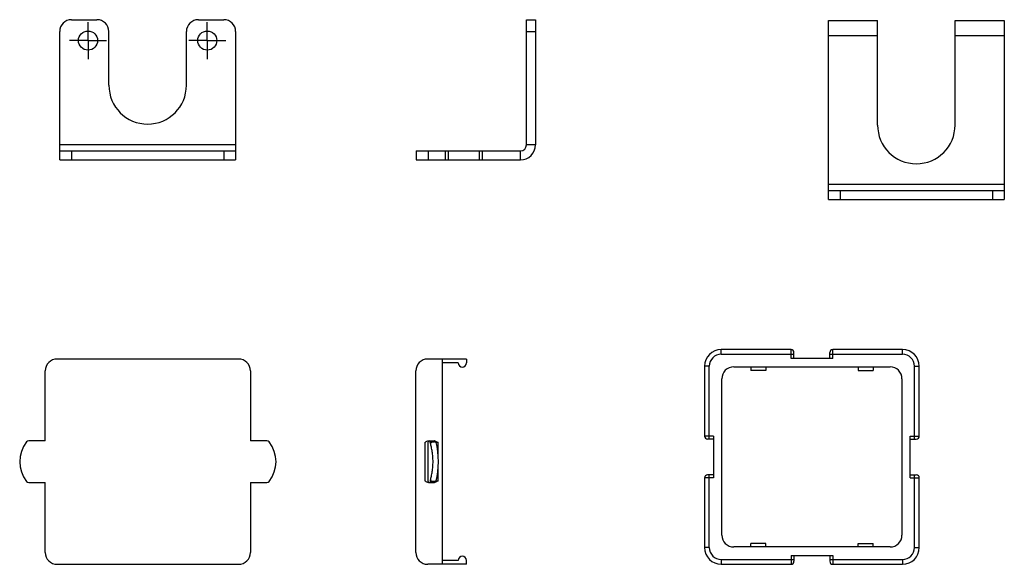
# Model space of a CAD drawing. Header units: millimetres. Extents: x 56 to 363, y -53 to 156.
# Tile 1 of 7: x 56 to 221, y -53 to 38. Entities that reach past the tile are written whole.
import ezdxf

# ---------------------------------------------------------------- set-up
doc = ezdxf.new("R2010")
doc.units = ezdxf.units.MM
doc.linetypes.add('CENTER', pattern=[10.16, 6.35, -1.27, 1.27, -1.27])
for name, color, linetype in [('I-04080', 7, 'Continuous'), ('I-04090', 7, 'Continuous'), ('I-0409中心線', 7, 'Continuous'), ('P-0359-A20', 7, 'Continuous')]:
    doc.layers.add(name, color=color, linetype=linetype)

msp = doc.modelspace()

# ---------------------------------------------------------------- linework, layer by layer
at = {"color": 7, "linetype": 'Continuous'}
for p, q in [((173.69, -18.04), (173.69, -17.24)), ((185.39, -17.24), (173.69, -17.24)), ((173.69, -18.04), (185.89, -18.04)), ((185.39, -18.74), (185.39, -17.24)), ((185.89, -18.74), (185.89, -17.74)), ((191.89, -18.74), (191.89, -17.74)), ((191.89, -18.04), (204.09, -18.04)), ((192.39, -18.74), (192.39, -17.24)), ((204.09, -17.24), (192.39, -17.24)), ((204.09, -18.04), (204.09, -17.24)), ((192.39, -18.74), (185.39, -18.74)), ((170.89, -20.04), (170.89, -31.74)), ((171.69, -20.04), (170.89, -20.04)), ((171.69, -32.24), (171.69, -20.04)), ((175.79, -20.14), (201.99, -20.14)), ((178.64, -20.14), (178.64, -20.74)), ((181.14, -20.74), (178.64, -20.74)), ((181.14, -20.14), (181.14, -20.74)), ((196.64, -20.14), (196.64, -20.74)), ((196.64, -20.74), (199.14, -20.74)), ((199.14, -20.14), (199.14, -20.74)), ((206.09, -20.04), (206.89, -20.04)), ((206.09, -32.24), (206.09, -20.04)), ((206.89, -31.74), (206.89, -20.04)), ((173.79, -48.34), (173.79, -22.14)), ((203.99, -22.14), (203.99, -48.34)), ((172.39, -31.74), (170.89, -31.74)), ((172.39, -32.24), (171.39, -32.24)), ((172.39, -31.74), (172.39, -38.74)), ((205.39, -31.74), (206.89, -31.74)), ((205.39, -38.74), (205.39, -31.74)), ((205.39, -32.24), (206.39, -32.24)), ((170.89, -38.74), (170.89, -50.44)), ((172.39, -38.74), (170.89, -38.74)), ((172.39, -38.24), (171.39, -38.24)), ((171.69, -50.44), (171.69, -38.24)), ((205.39, -38.24), (206.39, -38.24)), ((205.39, -38.74), (206.89, -38.74)), ((206.09, -50.44), (206.09, -38.24)), ((206.89, -50.44), (206.89, -38.74)), ((171.69, -50.44), (170.89, -50.44)), ((201.99, -50.34), (175.79, -50.34)), ((181.14, -49.74), (178.64, -49.74)), ((178.64, -50.34), (178.64, -49.74)), ((181.14, -50.34), (181.14, -49.74)), ((196.64, -49.74), (199.14, -49.74)), ((196.64, -50.34), (196.64, -49.74)), ((199.14, -50.34), (199.14, -49.74)), ((206.09, -50.44), (206.89, -50.44)), ((173.69, -52.44), (185.89, -52.44)), ((173.69, -52.44), (173.69, -53.24)), ((185.39, -51.74), (192.39, -51.74)), ((185.39, -51.74), (185.39, -53.24)), ((185.89, -51.74), (185.89, -52.74)), ((191.89, -51.74), (191.89, -52.74)), ((191.89, -52.44), (204.09, -52.44)), ((192.39, -51.74), (192.39, -53.24)), ((204.09, -52.44), (204.09, -53.24)), ((173.69, -53.24), (185.39, -53.24)), ((192.39, -53.24), (204.09, -53.24))]:
    msp.add_line(p, q, dxfattribs=at)
for centre, radius, start, end in [((173.69, -20.04), 2.8, 90, 180), ((173.69, -20.04), 2, 90, 180), ((185.39, -17.74), 0.5, 0, 90), ((192.39, -17.74), 0.5, 90, 180), ((204.09, -20.04), 2.8, 0, 90), ((204.09, -20.04), 2, 0, 90), ((175.79, -22.14), 2, 90, 180), ((201.99, -22.14), 2, 0, 90), ((171.39, -31.74), 0.5, 180, 270), ((206.39, -31.74), 0.5, 270, 0), ((171.39, -38.74), 0.5, 90, 180), ((206.39, -38.74), 0.5, 0, 90), ((175.79, -48.34), 2, 180, 270), ((201.99, -48.34), 2, 270, 0), ((173.69, -50.44), 2.8, 180, 270), ((173.69, -50.44), 2, 180, 270), ((204.09, -50.44), 2.8, 270, 0), ((204.09, -50.44), 2, 270, 0), ((185.39, -52.74), 0.5, 270, 0), ((192.39, -52.74), 0.5, 180, 270)]:
    msp.add_arc(centre, radius, start, end, dxfattribs=at)
at = {"layer": 'I-04080', "color": 7, "linetype": 'Continuous'}
for p, q in [((191.65, 7.89), (191.65, 37.89)), ((191.65, 37.89), (199.9, 37.89)), ((199.9, 20.39), (199.9, 37.89)), ((212.9, 20.39), (212.9, 37.89)), ((212.9, 37.89), (221.15, 37.89)), ((221.15, 37.89), (221.15, 7.89)), ((191.65, 35.39), (199.9, 35.39)), ((212.9, 35.39), (221.15, 35.39)), ((221.15, 10.39), (191.65, 10.39)), ((191.65, 9.39), (221.15, 9.39)), ((193.65, 9.39), (193.65, 7.89)), ((219.15, 9.39), (219.15, 7.89))]:
    msp.add_line(p, q, dxfattribs=at)
at = {"layer": 'I-04080', "color": 4, "linetype": 'Continuous'}
msp.add_line((191.65, 7.89), (221.15, 7.89), dxfattribs=at)
at = {"layer": 'I-04080', "color": 7, "linetype": 'Continuous'}
msp.add_arc((206.4, 20.39), 6.5, 180, 0, dxfattribs=at)
at = {"layer": 'I-04090', "color": 7, "linetype": 'Continuous'}
for p, q in [((64.77, 38.04), (69.02, 38.04)), ((86.02, 38.04), (90.27, 38.04)), ((141.03, 17.04), (141.03, 38.04)), ((141.03, 38.04), (142.53, 38.04)), ((62.77, 14.54), (62.77, 36.04)), ((71.02, 27.04), (71.02, 36.04)), ((84.02, 27.04), (84.02, 36.04)), ((92.27, 36.04), (92.27, 14.54)), ((141.03, 36.04), (142.53, 36.04)), ((92.27, 17.04), (62.77, 17.04)), ((142.53, 17.04), (141.03, 17.04)), ((62.77, 16.04), (92.27, 16.04)), ((64.77, 16.04), (64.77, 14.54)), ((90.27, 16.04), (90.27, 14.54)), ((122.53, 16.04), (140.03, 16.04)), ((122.53, 16.04), (122.53, 14.54)), ((124.53, 16.04), (124.53, 14.54)), ((127.43, 16.04), (127.43, 14.54)), ((127.93, 16.04), (127.93, 14.54)), ((133.13, 16.04), (133.13, 14.54)), ((133.63, 16.04), (133.63, 14.54)), ((140.03, 14.54), (140.03, 16.04))]:
    msp.add_line(p, q, dxfattribs=at)
at = {"layer": 'I-04090', "color": 4, "linetype": 'Continuous'}
for p, q in [((142.53, 38.04), (142.53, 17.04)), ((62.77, 14.54), (92.27, 14.54)), ((122.53, 14.54), (140.03, 14.54))]:
    msp.add_line(p, q, dxfattribs=at)
at = {"layer": 'I-04090', "color": 7, "linetype": 'Continuous'}
for centre in [(67.52, 34.54), (87.52, 34.54)]:
    msp.add_circle(centre, 1.6, dxfattribs=at)
for centre, radius, start, end in [((64.77, 36.04), 2, 90, 180), ((69.02, 36.04), 2, 0, 90), ((86.02, 36.04), 2, 90, 180), ((90.27, 36.04), 2, 0, 90), ((77.52, 27.04), 6.5, 180, 0), ((140.03, 17.04), 1, 270, 0)]:
    msp.add_arc(centre, radius, start, end, dxfattribs=at)
at = {"layer": 'I-04090', "color": 4, "linetype": 'Continuous'}
msp.add_arc((140.03, 17.04), 2.5, 270, 0, dxfattribs=at)
at = {"layer": 'I-0409中心線', "color": 7, "linetype": 'CENTER'}
for p, q in [((67.52, 34.54), (67.52, 37.64)), ((87.52, 34.54), (87.52, 37.64)), ((67.52, 34.54), (64.42, 34.54)), ((67.52, 34.54), (67.52, 31.44)), ((67.52, 34.54), (70.62, 34.54)), ((87.52, 34.54), (84.42, 34.54)), ((87.52, 34.54), (90.62, 34.54)), ((87.52, 34.54), (87.52, 31.44))]:
    msp.add_line(p, q, dxfattribs=at)
at = {"layer": 'P-0359-A20', "color": 7, "linetype": 'Continuous'}
for p, q in [((92.75, -18.84), (62.35, -18.84)), ((130.98, -18.84), (124.48, -18.84)), ((126.98, -53.24), (126.98, -18.84)), ((129.58, -19.49), (126.98, -19.49)), ((130.98, -18.84), (130.98, -19.49)), ((60.35, -32.55), (60.35, -20.84)), ((94.75, -20.84), (94.75, -32.55)), ((122.48, -51.24), (122.48, -20.84)), ((60.35, -32.54), (57.59, -32.54)), ((97.52, -32.54), (94.75, -32.54)), ((123.97, -32.84), (123.97, -39.24)), ((124.5, -32.84), (124.5, -39.24)), ((124.59, -32.54), (125.56, -32.54)), ((125.23, -32.73), (125.6, -32.73)), ((125.56, -32.54), (125.56, -32.54)), ((125.62, -32.55), (125.56, -32.54)), ((125.74, -32.6), (125.62, -32.55)), ((125.83, -32.69), (125.74, -32.6)), ((125.88, -32.78), (125.83, -32.69)), ((125.89, -32.85), (125.88, -32.78)), ((126.21, -32.84), (125.89, -32.84)), ((125.89, -32.85), (125.89, -32.85)), ((126.04, -33.52), (125.89, -32.85)), ((126.21, -34.71), (126.21, -32.84)), ((126.17, -34.32), (126.04, -33.52)), ((126.25, -35.17), (126.17, -34.32)), ((126.28, -36.04), (126.25, -35.17)), ((126.25, -36.91), (126.28, -36.04)), ((126.04, -38.55), (126.17, -37.75)), ((126.17, -37.75), (126.25, -36.91)), ((126.21, -39.24), (126.21, -37.37)), ((57.59, -39.54), (60.35, -39.54)), ((60.35, -51.24), (60.35, -39.53)), ((94.75, -39.53), (94.75, -51.24)), ((94.75, -39.54), (97.52, -39.54)), ((124.59, -39.54), (125.56, -39.54)), ((125.6, -39.35), (125.23, -39.35)), ((125.56, -39.54), (125.62, -39.53)), ((125.56, -39.54), (125.56, -39.54)), ((125.62, -39.53), (125.74, -39.48)), ((125.74, -39.48), (125.83, -39.39)), ((125.83, -39.39), (125.88, -39.29)), ((125.88, -39.29), (125.89, -39.23)), ((125.89, -39.23), (125.89, -39.23)), ((125.89, -39.23), (126.04, -38.55)), ((125.9, -39.24), (126.21, -39.24)), ((129.58, -52.59), (126.98, -52.59)), ((130.98, -53.24), (130.98, -52.59)), ((62.35, -53.24), (92.75, -53.24)), ((130.98, -53.24), (124.48, -53.24))]:
    msp.add_line(p, q, dxfattribs=at)
for centre, radius, start, end in [((62.35, -20.84), 2, 90, 180), ((92.75, -20.84), 2, 0, 90), ((124.48, -20.84), 2, 90, 180), ((130.28, -19.49), 0.7, 180, 0), ((61.47, -36.04), 5.4, 142.248, 217.752), ((57.59, -33.04), 0.5, 90, 142.248), ((97.52, -33.04), 0.5, 37.752, 90), ((93.64, -36.04), 5.4, 322.248, 37.752), ((124.8, -32.84), 0.3, 90.0503, 180.0502), ((57.59, -39.04), 0.5, 217.752, 270), ((97.52, -39.04), 0.5, 270, 322.248), ((124.8, -39.24), 0.3, 179.9821, 247.4311), ((62.35, -51.24), 2, 180, 270), ((92.75, -51.24), 2, 270, 0), ((124.48, -51.24), 2, 180, 270), ((130.28, -52.59), 0.7, 0, 180)]:
    msp.add_arc(centre, radius, start, end, dxfattribs=at)
for points, knots in [([(123.97, -32.84), (124.05, -32.78), (124.2, -32.66), (124.38, -32.57), (124.48, -32.55)], [0, 0, 0, 0, 0.498254, 1, 1, 1, 1]), ([(124.89, -32.84), (124.89, -32.8), (124.91, -32.72), (124.97, -32.62), (125.07, -32.56), (125.14, -32.54), (125.18, -32.54)], [0, 0, 0, 0, 0.254862, 0.506903, 0.754901, 1, 1, 1, 1]), ([(124.94, -32.92), (124.94, -32.91), (124.93, -32.89), (124.92, -32.86), (124.91, -32.84), (124.89, -32.84)], [0, 0, 0, 0, 0.362511, 0.648264, 1, 1, 1, 1]), ([(124.94, -32.92), (124.95, -32.9), (124.98, -32.85), (125.05, -32.8), (125.13, -32.76), (125.2, -32.74), (125.23, -32.73)], [0, 0, 0, 0, 0.205986, 0.448601, 0.719086, 1, 1, 1, 1]), ([(124.94, -39.16), (125, -38.93), (125.11, -38.45), (125.25, -37.69), (125.34, -36.88), (125.38, -36.04), (125.34, -35.2), (125.25, -34.39), (125.11, -33.63), (125, -33.15), (124.94, -32.92)], [0, 0, 0, 0, 0.112646, 0.235592, 0.365861, 0.499999, 0.634137, 0.764406, 0.887353, 1, 1, 1, 1]), ([(125.89, -32.85), (125.89, -32.84), (125.88, -32.82), (125.85, -32.78), (125.79, -32.75), (125.7, -32.73), (125.64, -32.73), (125.6, -32.73)], [0, 0, 0, 0, 0.095544, 0.196059, 0.42438, 0.696226, 1, 1, 1, 1]), ([(125.66, -32.56), (125.69, -32.57), (125.8, -32.6), (125.91, -32.66), (125.98, -32.7)], [0, 0, 0, 0, 0.250277, 1, 1, 1, 1]), ([(124.48, -39.53), (124.38, -39.51), (124.2, -39.42), (124.05, -39.3), (123.97, -39.24)], [0, 0, 0, 0, 0.501739, 1, 1, 1, 1]), ([(124.89, -39.24), (124.91, -39.24), (124.92, -39.22), (124.93, -39.19), (124.94, -39.17), (124.94, -39.16)], [0, 0, 0, 0, 0.351736, 0.637489, 1, 1, 1, 1]), ([(124.89, -39.24), (124.89, -39.28), (124.91, -39.36), (124.97, -39.46), (125.07, -39.52), (125.14, -39.54), (125.18, -39.54)], [0, 0, 0, 0, 0.254861, 0.506902, 0.754901, 1, 1, 1, 1]), ([(124.94, -39.16), (124.95, -39.19), (124.98, -39.23), (125.05, -39.28), (125.13, -39.33), (125.2, -39.34), (125.23, -39.35)], [0, 0, 0, 0, 0.205986, 0.448599, 0.719083, 1, 1, 1, 1]), ([(125.89, -39.23), (125.89, -39.24), (125.88, -39.26), (125.85, -39.3), (125.79, -39.34), (125.7, -39.35), (125.64, -39.35), (125.6, -39.35)], [0, 0, 0, 0, 0.095542, 0.196058, 0.424386, 0.696232, 1, 1, 1, 1]), ([(126.21, -39.24), (126.12, -39.3), (125.95, -39.41), (125.76, -39.49), (125.66, -39.52)], [0, 0, 0, 0, 0.500543, 1, 1, 1, 1])]:
    msp.add_open_spline(points, degree=3, knots=knots, dxfattribs=at)
for points in [[(124.48, -32.55), (124.52, -32.54), (124.55, -32.54), (124.59, -32.54)], [(125.98, -32.7), (126.06, -32.74), (126.13, -32.79), (126.21, -32.84)], [(124.59, -39.54), (124.55, -39.54), (124.52, -39.54), (124.48, -39.53)], [(124.68, -39.52), (124.72, -39.53), (124.76, -39.54), (124.8, -39.54)]]:
    msp.add_open_spline(points, degree=3, dxfattribs=at)

doc.saveas('drawing.dxf')
